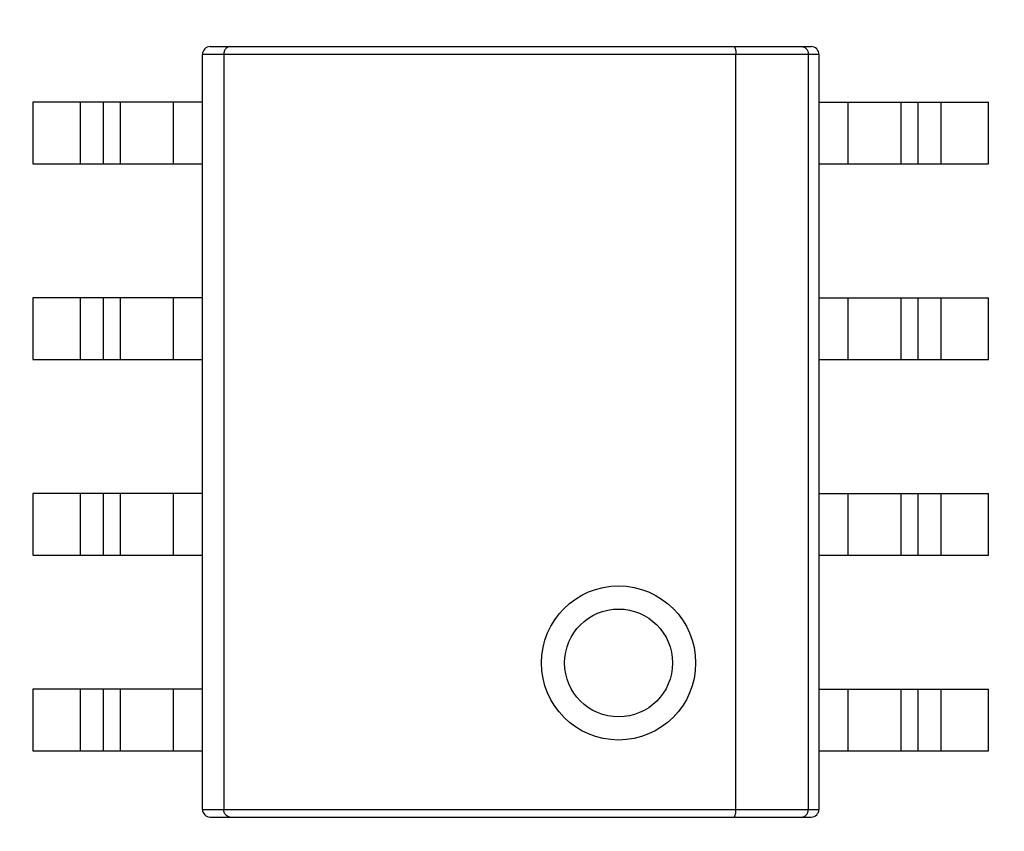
# Model space of a CAD drawing. Header units: millimetres. Extents: x -21 to 173, y -170 to -77.
# Tile 79 of 95: x 132.04 to 138.43, y -120.02 to -114.76. Entities that reach past the tile are written whole.
import ezdxf

# ---------------------------------------------------------------- set-up
doc = ezdxf.new("R2010")
doc.units = ezdxf.units.MM
doc.header["$LTSCALE"] = 1.21
doc.header["$MEASUREMENT"] = 0
doc.header["$PDMODE"] = 3
doc.header["$PDSIZE"] = 0.3125
doc.layers.get('0').update_dxf_attribs({"linetype": 'CONTINUOUS'})
doc.layers.get('DEFPOINTS').update_dxf_attribs({"linetype": 'CONTINUOUS'})
doc.layers.add('Dim', color=3, linetype='CONTINUOUS', lineweight=25)
doc.styles.get("Standard").update_dxf_attribs({"font": 'txt', "width": 0.8})
doc.dimstyles.get("Standard").update_dxf_attribs({"dimtxt": 0.15625, "dimasz": 0.1875, "dimexe": 0.125, "dimexo": 0.0625, "dimgap": 0.09, "dimtad": 0, "dimtih": 1, "dimtoh": 1, "dimzin": 4, "dimdsep": 46, "dimtxsty": 'STANDARD', "dimblk": '_FILLED', "dimblk1": '_FILLED', "dimblk2": '_FILLED', "dimcen": 0.09, "dimazin": 1, "dimtp": 0.01, "dimtm": 0.01, "dimtfac": 1, "dimtofl": 0, "dimtmove": 0, "dimatfit": 3, "dimldrblk": '_FILLED', "dimfxl": 1, "dimtolj": 1, "dimtzin": 4, "dimarcsym": 0})

# ---------------------------------------------------------------- blocks, each defined once
blk = doc.blocks.new('_FILLED')
at = {"color": 0, "linetype": 'ByBlock'}
blk.add_solid([(0, 0), (-1, 0.1667), (-1, -0.1667)], dxfattribs=at)
blk = doc.blocks.new('*D65')
at = {"layer": 'DEFPOINTS', "color": 0}
for p in [(105.5298, -92.6324), (171.1468, -92.6324), (151.3452, -159.3324)]:
    blk.add_point(p, dxfattribs=at)
at = {"layer": 'Dim', "color": 0, "lineweight": -2}
for p, q in [((105.5923, -92.6324), (171.2718, -92.6324)), ((171.1468, -95.1324), (171.1468, -122.059)), ((171.1468, -156.8324), (171.1468, -129.9057)), ((151.4077, -159.3324), (171.2718, -159.3324))]:
    blk.add_line(p, q, dxfattribs=at)
at = {"layer": 'Dim', "color": 0, "lineweight": -2, "xscale": 2.5, "yscale": 2.5, "zscale": 2.5}
for p, rotation in [((171.1468, -92.6324), 90), ((171.1468, -159.3324), 270)]:
    blk.add_blockref('_FILLED', p, dxfattribs=dict(at, rotation=rotation))
at = {"layer": 'Dim', "color": 0, "insert": (171.1468, -125.9824), "char_height": 2.5, "attachment_point": 5, "rotation": 90, "line_spacing_factor": 2.5}
blk.add_mtext('\\A1;66.70', dxfattribs=at)

msp = doc.modelspace()

# ---------------------------------------------------------------- linework, layer by layer
at = {"color": 7, "linetype": 'Continuous'}
for p, q in [((133.2295, -119.8823), (133.2295, -114.9823)), ((137.2295, -114.9823), (133.2295, -114.9823)), ((133.2795, -114.9323), (137.1795, -114.9323)), ((133.3677, -114.9823), (133.3677, -119.8823)), ((136.6913, -119.8823), (136.6913, -114.9823)), ((137.1613, -119.8823), (137.1613, -114.9823)), ((137.2295, -114.9823), (137.2295, -119.8823)), ((132.1295, -115.2923), (132.1295, -115.6923)), ((133.2295, -115.2923), (132.1295, -115.2923)), ((132.4395, -115.6923), (132.4395, -115.2923)), ((132.586, -115.2923), (132.586, -115.6923)), ((132.6977, -115.6923), (132.6977, -115.2923)), ((133.0395, -115.2923), (133.0395, -115.6923)), ((137.2295, -115.2923), (138.3295, -115.2923)), ((137.4195, -115.6923), (137.4195, -115.2923)), ((137.7613, -115.2923), (137.7613, -115.6923)), ((137.873, -115.6923), (137.873, -115.2923)), ((138.0195, -115.2923), (138.0195, -115.6923)), ((138.3295, -115.6923), (138.3295, -115.2923)), ((132.1295, -115.6923), (133.2295, -115.6923)), ((137.2295, -115.6923), (138.3295, -115.6923)), ((132.1295, -116.5623), (132.1295, -116.9623)), ((133.2295, -116.5623), (132.1295, -116.5623)), ((132.4395, -116.9623), (132.4395, -116.5623)), ((132.586, -116.5623), (132.586, -116.9623)), ((132.6977, -116.9623), (132.6977, -116.5623)), ((133.0395, -116.5623), (133.0395, -116.9623)), ((137.2295, -116.5623), (138.3295, -116.5623)), ((137.4195, -116.9623), (137.4195, -116.5623)), ((137.7613, -116.5623), (137.7613, -116.9623)), ((137.873, -116.9623), (137.873, -116.5623)), ((138.0195, -116.5623), (138.0195, -116.9623)), ((138.3295, -116.9623), (138.3295, -116.5623)), ((132.1295, -116.9623), (133.2295, -116.9623)), ((137.2295, -116.9623), (138.3295, -116.9623)), ((132.1295, -117.8323), (132.1295, -118.2323)), ((133.2295, -117.8323), (132.1295, -117.8323)), ((132.4395, -118.2323), (132.4395, -117.8323)), ((132.586, -117.8323), (132.586, -118.2323)), ((132.6977, -118.2323), (132.6977, -117.8323)), ((133.0395, -117.8323), (133.0395, -118.2323)), ((137.2295, -117.8323), (138.3295, -117.8323)), ((137.4195, -118.2323), (137.4195, -117.8323)), ((137.7613, -117.8323), (137.7613, -118.2323)), ((137.873, -118.2323), (137.873, -117.8323)), ((138.0195, -117.8323), (138.0195, -118.2323)), ((138.3295, -118.2323), (138.3295, -117.8323)), ((132.1295, -118.2323), (133.2295, -118.2323)), ((137.2295, -118.2323), (138.3295, -118.2323)), ((132.1295, -119.1023), (132.1295, -119.5023)), ((133.2295, -119.1023), (132.1295, -119.1023)), ((132.4395, -119.5023), (132.4395, -119.1023)), ((132.586, -119.1023), (132.586, -119.5023)), ((132.6977, -119.5023), (132.6977, -119.1023)), ((133.0395, -119.1023), (133.0395, -119.5023)), ((137.2295, -119.1023), (138.3295, -119.1023)), ((137.4195, -119.5023), (137.4195, -119.1023)), ((137.7613, -119.1023), (137.7613, -119.5023)), ((137.873, -119.5023), (137.873, -119.1023)), ((138.0195, -119.1023), (138.0195, -119.5023)), ((138.3295, -119.5023), (138.3295, -119.1023)), ((132.1295, -119.5023), (133.2295, -119.5023)), ((137.2295, -119.5023), (138.3295, -119.5023)), ((133.2295, -119.8823), (137.2295, -119.8823)), ((133.2795, -119.9323), (137.1795, -119.9323))]:
    msp.add_line(p, q, dxfattribs=at)
for radius in [0.5, 0.35]:
    msp.add_circle((135.9295, -118.9323), radius, dxfattribs=at)
for centre, start, end in [((133.2795, -114.9823), 90, 180.00001), ((137.1795, -114.9823), 0.00001, 90), ((133.2795, -119.8823), 180.00001, 270.00001), ((137.1795, -119.8823), 270.00001, 0.00001)]:
    msp.add_arc(centre, 0.05, start, end, dxfattribs=at)
for points, knots in [([(133.4081, -114.9323), (133.4034, -114.9323), (133.3932, -114.9346), (133.3798, -114.9448), (133.3701, -114.9613), (133.3677, -114.975), (133.3677, -114.9823)], [0, 0, 0, 0, 0.202301, 0.426882, 0.692816, 1, 1, 1, 1]), ([(136.6756, -114.9323), (136.6779, -114.9323), (136.6815, -114.9354), (136.6845, -114.9407), (136.6868, -114.9469), (136.6888, -114.9543), (136.6908, -114.9663), (136.6913, -114.9757), (136.6913, -114.9823)], [0, 0, 0, 0, 0.126481, 0.22166, 0.340978, 0.482831, 0.643712, 1, 1, 1, 1]), ([(137.1165, -114.9323), (137.1221, -114.9323), (137.1339, -114.9348), (137.1488, -114.9458), (137.1589, -114.9624), (137.1613, -114.9756), (137.1613, -114.9823)], [0, 0, 0, 0, 0.229769, 0.470734, 0.728839, 1, 1, 1, 1]), ([(133.4081, -119.9323), (133.4034, -119.9323), (133.3932, -119.93), (133.3798, -119.9198), (133.3701, -119.9032), (133.3677, -119.8895), (133.3677, -119.8823)], [0, 0, 0, 0, 0.202304, 0.426883, 0.692817, 1, 1, 1, 1]), ([(136.6756, -119.9323), (136.6779, -119.9323), (136.6815, -119.9292), (136.6845, -119.9238), (136.6869, -119.9177), (136.6888, -119.9102), (136.6908, -119.8983), (136.6913, -119.8888), (136.6913, -119.8823)], [0, 0, 0, 0, 0.126506, 0.221695, 0.341019, 0.482866, 0.643731, 1, 1, 1, 1]), ([(137.1165, -119.9323), (137.1221, -119.9323), (137.1339, -119.9297), (137.1488, -119.9188), (137.1589, -119.9022), (137.1613, -119.889), (137.1613, -119.8823)], [0, 0, 0, 0, 0.229778, 0.470764, 0.72885, 1, 1, 1, 1])]:
    msp.add_open_spline(points, degree=3, knots=knots, dxfattribs=at)

# ---------------------------------------------------------------- dimensions: what is measured, and where the dimension line sits
at = {"layer": 'Dim'}
dim = msp.add_linear_dim(base=(171.1468, -92.6324), p1=(151.3452, -159.3324), p2=(105.5298, -92.6324), angle=90, dimstyle='STANDARD', override={"dimtxt": 2.5, "dimasz": 2.5, "dimtih": 0, "dimtoh": 0, "dimzin": 0, "dimcen": 0.198, "dimadec": 0, "dimazin": 0, "dimtp": 0, "dimtm": 0, "dimtdec": 4, "dimtzin": 0}, dxfattribs=at)
dim.commit()
dim.dimension.update_dxf_attribs({"geometry": '*D65', "text_midpoint": (171.1468, -125.9824)})

doc.saveas('drawing.dxf')
